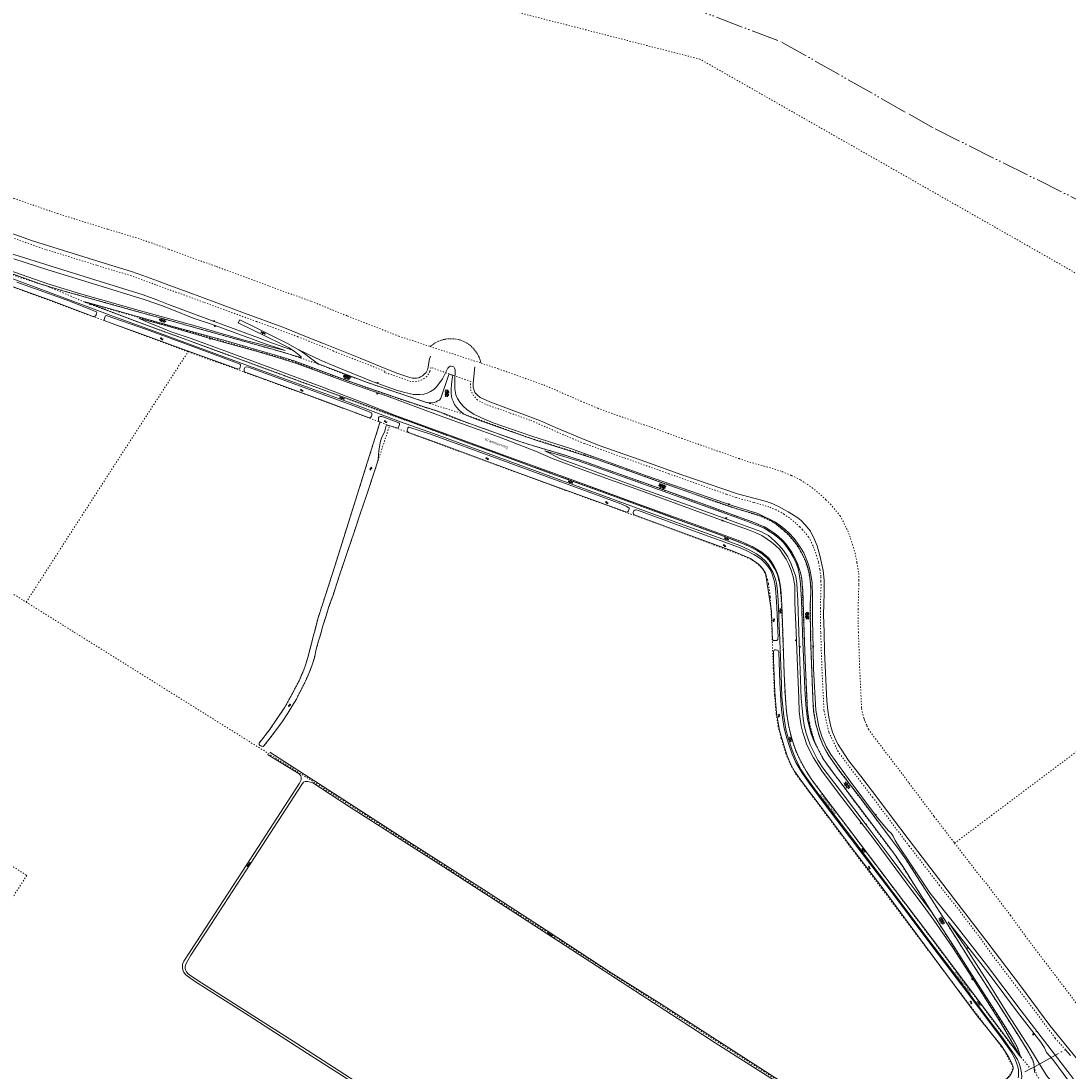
# Model space of a CAD drawing. Header units: metres. Extents: x 64961 to 73789, y 403835 to 410663.
# Tile 81 of 135: x 69223 to 70139, y 406616 to 407534. Entities that reach past the tile are written whole.
import ezdxf

# ---------------------------------------------------------------- set-up
doc = ezdxf.new("R2010")
doc.units = ezdxf.units.M
for name, pattern in [('ACAD_ISO04W100', [30, 24, -3, 0, -3]), ('ACAD_ISO05W100', [33, 24, -3, 0, -3, 0, -3]), ('PERCEELGRENS', [2.5, 1, -1.5])]:
    doc.linetypes.add(name, pattern=pattern)
for name, color, linetype, lineweight in [('B-GEO-OG-GRENS-sectie-G', 253, 'ACAD_ISO04W100', 0), ('B-GEO-OG-GRENS_burggem-G', 253, 'ACAD_ISO05W100', 0), ('B-GEO-OG-GRENS_perceel-G', 253, 'PERCEELGRENS', 0), ('B-GEO-OG-OVLIJNOBJ-G', 253, 'Continuous', 0), ('B-GEO-OG-SLOOT_insteek-G', 253, 'Continuous', 0), ('B-GEO-OG-STRAATNAAM-T', 7, 'Continuous', 35), ('B-GEO-OG-TALUD-S', 253, 'Continuous', 0), ('B-GEO-OG-VERH_gesl-S', 253, 'Continuous', 0), ('B-GEO-OG-VERH_kntgesl-G', 253, 'Continuous', 0), ('B-GEO-OG-VERH_kntopen-G', 253, 'Continuous', 0), ('B-GEO-OG-VERH_open-S', 253, 'Continuous', 0), ('B-GEO-OG-WATER-S', 253, 'Continuous', 0)]:
    doc.layers.add(name, color=color, linetype=linetype, lineweight=lineweight)
doc.styles.add('ISO', font='ISO')
doc.styles.add('isocp', font='isocp.shx')

# ---------------------------------------------------------------- blocks, each defined once
blk = doc.blocks.new('S04')
at = {"color": 0}
for p, q in [((0, 0.5), (0.5, 0.5)), ((0, 0.25), (1, 0.25)), ((0, 0), (0.5, 0)), ((0, -0.25), (1, -0.25)), ((0, -0.5), (0.5, -0.5))]:
    blk.add_line(p, q, dxfattribs=at)
blk = doc.blocks.new('S026')
at = {"color": 0}
for p, q in [((0, 0), (4.4, 0)), ((0.2, 0.5), (0.2, 0)), ((1.2, 0), (1.2, -0.5)), ((2.2, 0.5), (2.2, 0)), ((3.2, 0), (3.2, -0.5)), ((4.2, 0.5), (4.2, 0))]:
    blk.add_line(p, q, dxfattribs=at)
blk = doc.blocks.new('S05')
at = {"color": 0}
for p, q in [((0.08, 0.3), (0.38, 0.59)), ((0.11, -0.19), (0.41, 0.09)), ((0.38, 0.59), (0.68, 0.71)), ((0.41, 0.09), (0.71, 0.21)), ((0.68, 0.71), (1.01, 0.62)), ((0.71, 0.21), (1.02, 0.12)), ((1.01, 0.62), (1.33, 0.37)), ((1.02, 0.12), (1.36, -0.12)), ((1.33, 0.37), (1.66, 0.13)), ((1.66, 0.13), (1.97, 0.04)), ((1.97, 0.04), (2.28, 0.16)), ((2.28, 0.16), (2.58, 0.44)), ((1.36, -0.12), (1.68, -0.37)), ((1.68, -0.37), (2, -0.46)), ((2, -0.46), (2.31, -0.33)), ((2.31, -0.33), (2.61, -0.05))]:
    blk.add_line(p, q, dxfattribs=at)
blk = doc.blocks.new('S012')
at = {"color": 0}
for p, q in [((1.18, 2.05), (0, 0)), ((1.18, -2.05), (0, 0)), ((1.4, 0), (0.21, -2.05)), ((1.4, 0), (0.22, 2.05))]:
    blk.add_line(p, q, dxfattribs=at)
blk = doc.blocks.new('S014')
at = {"color": 0}
for p, q in [((0, -0.75), (4.2, 1.67)), ((0, 0.65), (1.78, 1.67)), ((5.07, -1.52), (0, 1.4)), ((2.64, -1.52), (0, 0)), ((1.08, -1.52), (6.15, 1.4)), ((6.15, -0.75), (1.95, 1.67)), ((3.51, -1.52), (6.15, 0)), ((6.15, 0.65), (4.37, 1.67))]:
    blk.add_line(p, q, dxfattribs=at)
blk = doc.blocks.new('S016')
at = {"color": 0, "linetype": 'Continuous'}
for points in [[(0.01, -0.38), (2.65, 1.15)], [(2.65, -1.15), (0.01, 0.38)], [(5.07, -1.15), (1.09, 1.15)], [(1.09, -1.15), (5.07, 1.15)], [(6.16, -0.38), (3.51, 1.15)], [(3.51, -1.15), (6.16, 0.37)]]:
    blk.add_lwpolyline(points, dxfattribs=at)

msp = doc.modelspace()

# ---------------------------------------------------------------- linework, layer by layer
at = {"layer": 'B-GEO-OG-GRENS-sectie-G'}
for points in [[(70109.48, 406619.95), (70136.71, 406634.917)], [(70141.11, 406629.992), (70136.71, 406634.917)], [(70106.197, 406618.226), (70109.48, 406619.95)], [(70101.15, 406615.465), (70106.197, 406618.226)]]:
    msp.add_lwpolyline(points, dxfattribs=at)
at = {"layer": 'B-GEO-OG-GRENS_burggem-G'}
for points in [[(69738.598, 407573.28), (69888.97, 407515.67), (70000, 407452.802)], [(70000, 407452.802), (70022.61, 407440), (70211.81, 407345.92), (70285.04, 407305.06), (70540.66, 407150.6), (70623.12, 407107.73), (70756.36, 407047.92), (70854.08, 407055.75)]]:
    msp.add_lwpolyline(points, dxfattribs=at)
at = {"layer": 'B-GEO-OG-GRENS_perceel-G'}
for points in [[(70000, 407396.844), (69817, 407501), (69525, 407576), (69435, 407625), (69340, 407651), (69244, 407688), (69150, 407717), (69051, 407748), (68958, 407770), (68883, 407790)], [(69036.58, 407444.974), (69045.736, 407441.427), (69060.517, 407436.066), (69097.829, 407422.466), (69123.28, 407413.048), (69175.941, 407393.977), (69185.898, 407390.063), (69217.015, 407379.259), (69249.908, 407367.772), (69255.003, 407365.982), (69299.265, 407352.219), (69330.096, 407342.873), (69352.327, 407334.773), (69394.136, 407319.575), (69440.441, 407302.54), (69477.19, 407289.155), (69508.723, 407276.462), (69553.536, 407258.8), (69581.076, 407249.775)], [(70285.666, 407000), (70435, 407112), (70258, 407250), (70000, 407396.844)], [(69015.136, 407385.238), (69016.672, 407384.685), (69074.849, 407363.351), (69140.419, 407340.13), (69180.114, 407325.864), (69208.849, 407314.971), (69220.462, 407310.624), (69247.954, 407301.779)], [(69017.001, 407373.944), (69068.354, 407355.48), (69109.713, 407340.729), (69144.636, 407328.088), (69177.921, 407315.835), (69196.128, 407309.002), (69243.333, 407291.744), (69319.038, 407263.839), (69369.357, 407245.177)], [(69616.635, 407219.077), (69581.782, 407231.425), (69580.852, 407227.932), (69578.026, 407223.66), (69573.878, 407220.642), (69569.128, 407219.128), (69564.269, 407219.229), (69541.23, 407227.103), (69541.435, 407228.099), (69496.461, 407245.825), (69465.37, 407258.34), (69429.206, 407271.512), (69382.83, 407288.573), (69340.929, 407303.804), (69319.644, 407311.56), (69289.402, 407320.727), (69244.696, 407334.628), (69239.627, 407336.409), (69206.413, 407348.008)], [(69247.954, 407301.779), (69262.597, 407297.777), (69347.174, 407274.14), (69389.942, 407262.301), (69435.913, 407249.293), (69453.784, 407244.386), (69467.562, 407239.7), (69482.921, 407234.538), (69483.191, 407234.337), (69509.429, 407224.17), (69532.707, 407216.006), (69580.575, 407199.976), (69613.957, 407189.538), (69652.592, 407175.375), (69664.835, 407170.912), (69716.238, 407154.911), (69747.358, 407143.785), (69804.392, 407123.54), (69832.018, 407113.344), (69841.753, 407110.037), (69857.139, 407105.427), (69870.935, 407100.973), (69877.605, 407097.8), (69881.934, 407095.731), (69888.376, 407090.337), (69891.428, 407087.819), (69894.926, 407084.45), (69898.64, 407080.095), (69900.734, 407077.625), (69905.347, 407070.18)], [(69247.954, 407301.779), (69279.47, 407288.353)], [(69600.964, 407187.439), (69587.865, 407193.002), (69577.473, 407196.16), (69543.74, 407207.381), (69494.55, 407224.664), (69460.353, 407237.162), (69434.322, 407244.526), (69368.74, 407263.253), (69311.986, 407279.244), (69279.47, 407288.353)], [(69279.47, 407288.353), (69280.569, 407287.884), (69284.074, 407286.525), (69325.016, 407271.333), (69389.94, 407247.534), (69453.63, 407224.23), (69491.999, 407210.093), (69541.415, 407191.825), (69582.95, 407176.683), (69632.555, 407158.717), (69677.961, 407142.126), (69734.666, 407121.806), (69817.508, 407091.384), (69848.035, 407080.208), (69859.432, 407075.294), (69866.906, 407071.298), (69871.782, 407068.092), (69875.85, 407064.644), (69879.873, 407059.599), (69881.646, 407056.627), (69883.074, 407054.441), (69885.296, 407048.638), (69886.055, 407045.185), (69887.086, 407041.275), (69887.596, 407036.991), (69887.55, 407035.37), (69887.581, 407034.055), (69888.001, 407029.907), (69889.247, 407000)], [(69581.076, 407249.775), (69582.184, 407250.707), (69583.341, 407251.579), (69584.542, 407252.388), (69585.785, 407253.132), (69587.066, 407253.808), (69588.381, 407254.414), (69589.727, 407254.95), (69591.099, 407255.412), (69592.494, 407255.801), (69593.908, 407256.114), (69595.337, 407256.352), (69596.776, 407256.512), (69598.222, 407256.596), (69599.67, 407256.602), (69601.117, 407256.531), (69602.558, 407256.382), (69603.988, 407256.157), (69605.405, 407255.855), (69606.803, 407255.478), (69608.18, 407255.027), (69609.53, 407254.503), (69610.85, 407253.908), (69612.137, 407253.243), (69613.386, 407252.51), (69614.594, 407251.711), (69615.758, 407250.849), (69616.874, 407249.926), (69617.939, 407248.945), (69618.95, 407247.908), (69619.904, 407246.818), (69620.799, 407245.679), (69621.631, 407244.494), (69622.399, 407243.266), (69623.1, 407241.999), (69623.732, 407240.696), (69624.294, 407239.361), (69624.784, 407237.998), (69625.2, 407236.611), (69625.541, 407235.203)], [(69227.762, 407026.257), (69276.618, 407102.182), (69339.275, 407198.937), (69369.357, 407245.177)], [(69369.357, 407245.177), (69371.959, 407244.212), (69436.077, 407220.919), (69516.247, 407191.614), (69537.319, 407183.737)], [(69581.076, 407249.775), (69625.541, 407235.203)], [(69625.541, 407235.203), (69640.488, 407230.304), (69661.715, 407222.774), (69680.466, 407216.159), (69712.902, 407201.983), (69727.671, 407195.728), (69800.988, 407169.538), (69851.181, 407151.72), (69858.283, 407149.267), (69872.955, 407145.244), (69882.364, 407142.54), (69888.857, 407140.371), (69897.141, 407136.942), (69904.849, 407133.138), (69908.629, 407130.684), (69915.177, 407126.304), (69922.819, 407119.872), (69927.238, 407115.744)], [(69877.278, 407109.448), (69872.61, 407111.008), (69864.027, 407113.474), (69848.551, 407117.718), (69840.115, 407120.631), (69789.752, 407138.51), (69715.671, 407164.972), (69699.9, 407171.652), (69668.345, 407185.443), (69650.502, 407191.738), (69629.456, 407199.203), (69622.348, 407203.109), (69619.013, 407206.753), (69616.753, 407210.987), (69616.212, 407216.39), (69616.635, 407219.077)], [(69537.319, 407183.737), (69512.846, 407106.175), (69497.683, 407057.735), (69486.917, 407024.31), (69482.977, 407012.559), (69479.839, 407000)], [(69492.58, 407022.474), (69495.813, 407031.536), (69501.608, 407049.104), (69505.204, 407060.066), (69509.469, 407072.201), (69514.212, 407086.485), (69520.16, 407104.341), (69525.344, 407119.393), (69531.617, 407138.113), (69545.505, 407180.486)], [(69537.319, 407183.737), (69537.77, 407183.568), (69544.617, 407180.811), (69545.505, 407180.486)], [(69570.339, 407171.39), (69545.505, 407180.486)], [(69908.049, 407000), (69906.676, 407031.829), (69906.855, 407034.844), (69906.582, 407038.834), (69906.313, 407044.377), (69905.394, 407049.346), (69904.88, 407052.077), (69902.778, 407058.51), (69902.033, 407060.481), (69893.141, 407075.578), (69880.379, 407087.582), (69872.755, 407092.234), (69864.132, 407095.968), (69845.722, 407102.479), (69796.318, 407120.318), (69753.156, 407135.78), (69714.861, 407149.588), (69693.737, 407156.258), (69662.764, 407165.604), (69626.675, 407178.448), (69600.964, 407187.439)], [(69880.021, 407000), (69879.749, 407007.387), (69878.543, 407030.994), (69878.13, 407033.774), (69876.891, 407042.569), (69875.968, 407045.986), (69874.973, 407049.732), (69872.101, 407054.961), (69868.911, 407058.347), (69867.076, 407060.138), (69863.185, 407062.667), (69861.56, 407063.689), (69853.366, 407067.434), (69827.908, 407076.829), (69776.085, 407096.189), (69699.458, 407123.97), (69639.337, 407146.015), (69570.339, 407171.39)], [(69927.238, 407115.744), (69931.081, 407111.994), (69939.569, 407101.784), (69941.994, 407097.285), (69946.219, 407088.724), (69948.778, 407081.991), (69950.467, 407076.6), (69952.671, 407069.295), (69954.32, 407060.749), (69955.85, 407051.391), (69955.827, 407045.236), (69955.974, 407041.085), (69955.309, 407020.27), (69955.358, 407008.196), (69955.633, 407000)], [(69922.615, 407000), (69922.36, 407007.602), (69922.307, 407020.716), (69922.954, 407040.984), (69922.824, 407044.653), (69922.84, 407048.782), (69921.833, 407054.939), (69920.589, 407061.388), (69919.004, 407066.641), (69917.564, 407071.237), (69915.931, 407075.533), (69912.67, 407082.142), (69912.088, 407083.221), (69906.817, 407089.561), (69904.294, 407092.023), (69900.933, 407095.163), (69895.33, 407099.879), (69890.48, 407103.123), (69888.504, 407104.406), (69883.537, 407106.857), (69877.278, 407109.448)], [(69905.347, 407070.18), (69906.42, 407068.113), (69907.424, 407066.011), (69908.359, 407063.878), (69909.223, 407061.715), (69910.016, 407059.525), (69910.737, 407057.311), (69911.385, 407055.073), (69911.96, 407052.816), (69912.46, 407050.541), (69912.886, 407048.252), (69913.236, 407045.949), (69913.51, 407043.636), (69913.709, 407041.315), (69913.832, 407038.99), (69913.878, 407036.661), (69913.848, 407034.332)], [(69185.234, 407052.821), (69227.762, 407026.257)], [(69913.888, 407000), (69913.679, 407008.559), (69913.848, 407034.332)], [(69227.762, 407026.257), (69269.799, 407000)], [(69485.71, 407000), (69487.169, 407005.559), (69490.056, 407014.372), (69492.58, 407022.474)], [(69269.799, 407000), (69473.088, 406873.022), (69977.914, 406548.057)], [(69479.839, 407000), (69479.404, 406998.257), (69474.093, 406977.792), (69472.008, 406971.284), (69470.574, 406967.117), (69468.775, 406962.951), (69466.42, 406957.593), (69460.446, 406945.956), (69454.03, 406934.433), (69440.446, 406914.515), (69431.42, 406902.913), (69431.383, 406901.781), (69431.979, 406901.052), (69433.265, 406900.343), (69435.012, 406900.173), (69435.702, 406900.615), (69443.157, 406910.162), (69451.569, 406921.533), (69456.665, 406929.197), (69460.036, 406934.959), (69464.021, 406941.527), (69471.967, 406957.082), (69475.088, 406963.975), (69477.652, 406970.599), (69479.812, 406977.626), (69481.492, 406985.19), (69483.499, 406992.408), (69485.315, 406998.494), (69485.71, 407000)], [(70000, 406743.981), (69946.034, 406815.503), (69911.976, 406861.107), (69901.185, 406875.486), (69896.335, 406883.879), (69892.033, 406894.039), (69888.042, 406907.377), (69885.292, 406917.545), (69883.668, 406928.833), (69882.172, 406945.245), (69881.189, 406968.226), (69880.021, 407000)], [(69889.247, 407000), (69890.125, 406978.923), (69891.28, 406948.098), (69892.721, 406930.033), (69894.67, 406917.697), (69897.29, 406906.204), (69901.111, 406895.504), (69905.178, 406886.759)], [(70000, 406785.993), (69987.707, 406805.056), (69951.988, 406852.267), (69925.351, 406888.422), (69920.766, 406896.79), (69917.818, 406903.285), (69914.762, 406912.519), (69912.753, 406920.956), (69911.351, 406930.135), (69910.396, 406941.144), (69908.516, 406989.161), (69908.049, 407000)], [(70000, 406796.91), (69992.688, 406807.832), (69979.67, 406825.158), (69946.554, 406868.903), (69929.652, 406891.907), (69924.439, 406901.513), (69921.067, 406910.243), (69918.441, 406919.489), (69916.702, 406930.146), (69915.822, 406940.826), (69914.374, 406980.134), (69913.888, 407000)], [(70000, 406813.095), (69995.632, 406818.78), (69968.089, 406855.506), (69946.895, 406883.316), (69937.878, 406895.596), (69929.596, 406912.851), (69925.453, 406931.537), (69923.67, 406968.522), (69922.615, 407000)], [(69955.633, 407000), (69956.643, 406969.854), (69958.414, 406933.126)], [(70039.731, 406815.549), (70285.666, 407000)], [(69958.414, 406933.126), (69959.48, 406928.173), (69960.292, 406925.129), (69960.776, 406923.579), (69961.503, 406921.757), (69963.023, 406918.247), (69964.477, 406915.127), (69973.311, 406903.097), (69994.384, 406875.445), (70000, 406867.957)], [(69076.712, 406884.985), (69161.799, 406830.065), (69228.283, 406787.269), (69155.253, 406674.686), (69119.412, 406619.02), (69340.592, 406476.871), (69419.418, 406426.189), (69490.646, 406380.424), (69555.284, 406338.942), (69573.952, 406327.093)], [(69905.178, 406886.759), (69910.065, 406878.201), (69914.577, 406871.285), (69925.092, 406857.361), (69956.472, 406815.551), (70000, 406758.126)], [(70000, 406867.957), (70021.914, 406838.736), (70039.731, 406815.549)], [(70136.71, 406634.917), (70127.634, 406645.074), (70111.322, 406667.003), (70074.975, 406714.801), (70062.058, 406732.733), (70042.42, 406758.584), (70031.483, 406772.049), (70026.574, 406778.511), (70000, 406813.095)], [(70039.731, 406815.549), (70052.883, 406798.433), (70057.447, 406792.424), (70068.369, 406778.978), (70088.582, 406752.37), (70101.51, 406734.423), (70137.702, 406686.828), (70153.217, 406665.971), (70171.96, 406644.994)], [(70109.48, 406619.95), (70109.36, 406621.823), (70107.016, 406627.938), (70102.293, 406636.533), (70084.671, 406664.208), (70049.263, 406719.521), (70020.216, 406765.49), (70002.77, 406792.773), (70000, 406796.91)], [(70097.086, 406629.215), (70095.184, 406635.517), (70091.769, 406642.165), (70048.217, 406710.474), (70010.283, 406770.047), (70000, 406785.993)], [(70000, 406758.126), (70002.908, 406754.29), (70046.588, 406696.027), (70079.955, 406651.561), (70096.016, 406630.353), (70097.086, 406629.215)], [(70072.226, 406599.644), (70086.49, 406610.86), (70089.3, 406614.88), (70090.68, 406619.64), (70084.11, 406632.75), (70080.587, 406637.802), (70036.766, 406695.169), (70022.755, 406713.823), (70000, 406743.981)], [(70097.086, 406629.215), (70097.955, 406628.29), (70106.197, 406618.226)], [(70288.9, 406379.237), (70276.733, 406395.619), (70259.448, 406418.483), (70242.542, 406441.064), (70212.385, 406481.25), (70186.232, 406516.153), (70153.91, 406559.59), (70124.582, 406598.201), (70119.215, 406604.147), (70114.992, 406607.967), (70111.621, 406612.313), (70110.918, 406614.475), (70109.48, 406619.95)]]:
    msp.add_lwpolyline(points, dxfattribs=at)
at = {"layer": 'B-GEO-OG-OVLIJNOBJ-G'}
for points in [[(68699.617, 407520.275), (68745.18, 407503.182), (68805.988, 407480.706), (68866.242, 407458.235), (68906.467, 407443.133), (68960.473, 407423.293), (69018.156, 407401.99), (69086.756, 407376.998), (69147.255, 407355.247), (69212.171, 407331.677), (69287.738, 407307.948), (69329.995, 407294.85), (69341.88, 407290.507), (69352.153, 407286.547), (69395.469, 407270.322), (69430.816, 407257.351), (69443.277, 407252.721), (69460.739, 407246.485)], [(69581.47, 407241.428), (69580.949, 407240.378), (69580.542, 407238.868), (69580.174, 407237.664), (69578.903, 407229.901), (69578.266, 407228.182), (69577.477, 407227.056), (69575.865, 407225.512), (69574.214, 407224.064), (69572.585, 407223.113), (69571.09, 407222.449), (69569.118, 407222.054), (69567.53, 407222.041), (69565.503, 407222.163), (69563.266, 407222.573), (69556.255, 407225.043), (69552.684, 407226.075), (69541.739, 407230.438), (69519.715, 407239.51), (69503.74, 407246.112), (69487.63, 407252.523), (69474.363, 407257.728), (69452.128, 407266.626), (69418.7, 407278.966), (69394.508, 407288.054), (69369.298, 407297.199), (69352.594, 407303.321), (69342.456, 407307.128), (69329.861, 407311.797), (69319.953, 407315.336), (69296.032, 407322.601), (69233.328, 407342.2), (69168.029, 407365.346)], [(69183.197, 407326.635), (69246.537, 407304.637), (69275.22, 407295.823), (69327.612, 407281.01), (69373.63, 407268.397), (69418.478, 407255.36), (69454.167, 407246.17), (69447.504, 407248.58), (69436.791, 407252.157), (69419.146, 407258.393), (69389.693, 407269.221), (69373.815, 407274.442), (69356.707, 407281.543), (69345.974, 407285.733), (69331.843, 407290.63), (69286.687, 407304.607), (69246.792, 407316.786), (69217.052, 407326.463)], [(69392.741, 407255.675), (69353.557, 407266.876), (69330.193, 407273.298), (69326.256, 407274.444), (69332.94, 407271.247), (69344.057, 407266.846), (69354.637, 407262.713), (69371.936, 407256.822), (69403.808, 407245.19), (69440.826, 407231.53), (69486.274, 407214.425), (69524.982, 407199.616), (69550.807, 407189.455)], [(69901.121, 407000), (69900.027, 407025.796), (69899.966, 407040.871), (69898.501, 407048.395), (69896.876, 407054.14), (69894.675, 407059.103), (69892.396, 407063.874), (69889.638, 407068.188), (69886.897, 407072.158), (69883.122, 407075.826), (69879.555, 407078.746), (69875.93, 407081.399), (69871.082, 407084.401), (69865.371, 407087.042), (69859.602, 407089.493), (69841.299, 407096.005), (69808.838, 407107.963), (69765.105, 407123.845), (69734.573, 407134.725), (69706.583, 407144.945), (69695.559, 407148.925), (69688.72, 407151.59), (69673.152, 407158.207), (69641.765, 407170.582), (69589.911, 407189.228), (69547.623, 407204.843), (69508.417, 407218.462), (69465.081, 407234.571), (69447.399, 407240.232), (69428.815, 407245.661), (69392.741, 407255.675)], [(69704.591, 407160.275), (69670.005, 407171.438), (69636.147, 407183.094), (69626.042, 407187.397), (69619.32, 407190.654), (69613.556, 407194.367), (69609.589, 407197.958), (69607.152, 407201.066), (69605.001, 407204.307), (69603.636, 407207.621), (69602.583, 407212.733), (69602.526, 407218.243), (69602.637, 407222.662), (69603.034, 407226.525), (69603.063, 407229.279), (69602.476, 407230.888), (69601.695, 407231.982), (69600.53, 407232.407), (69599.401, 407232.525), (69598.483, 407232.51), (69597.563, 407231.996), (69596.526, 407230.929), (69595.176, 407227.93), (69591.748, 407221.419), (69586.98, 407214.817), (69584.158, 407212.187), (69581.32, 407210.341), (69578.407, 407208.936), (69575.458, 407208.047), (69572.128, 407207.657), (69568.493, 407207.69), (69566.408, 407207.85), (69558.915, 407209.522), (69551.568, 407211.603), (69531.082, 407218.968), (69498.209, 407232.307), (69485.614, 407237.397), (69466.331, 407246.717)], [(69620.686, 407208.938), (69619.868, 407210.222), (69619.187, 407212.387), (69618.677, 407214.206), (69618.69, 407217.764), (69620.061, 407232.031)], [(69925.525, 407000), (69925.07, 407015.357), (69925.748, 407033.777), (69925.675, 407045.332), (69924.787, 407053.772), (69921.907, 407067.117), (69919.47, 407075.524), (69917.175, 407081.08), (69913.604, 407088.305), (69909.014, 407093.926), (69905.43, 407097.574), (69902.588, 407099.976), (69896.957, 407103.554), (69894.266, 407105.171), (69891.02, 407107.057), (69886.362, 407109.637), (69880.708, 407112.221), (69875.32, 407114.172), (69849.825, 407121.036), (69801.063, 407137.701), (69769.786, 407148.87), (69729.854, 407163.055), (69717.13, 407167.921), (69690.808, 407179.015), (69677.59, 407184.706), (69633.304, 407201.317), (69624.748, 407205.25), (69622.173, 407207.364), (69620.686, 407208.938)], [(69593.987, 407173.622), (69648.821, 407153.664), (69708.508, 407132.12), (69768.901, 407110), (69815.061, 407093.306), (69851.706, 407079.936), (69862.63, 407074.962), (69871.24, 407069.88), (69874.997, 407066.672), (69877.114, 407064.675), (69879.265, 407061.74), (69881.32, 407058.615), (69883.164, 407055.356), (69884.891, 407051.332), (69886.307, 407046.296), (69887.433, 407039.979), (69887.948, 407034.199)], [(69915.669, 407000), (69915.463, 407008.925), (69915.524, 407031.48), (69915.069, 407043.17), (69913.781, 407052.262), (69912.498, 407057.164), (69911.174, 407061.454), (69909.637, 407065.037), (69907.759, 407069.329), (69905.781, 407072.588), (69902.336, 407077.708), (69899.309, 407081.794), (69895.175, 407086.534), (69891.362, 407090.144), (69887.45, 407093.085), (69882.966, 407096.277), (69867.688, 407103.754), (69846.113, 407110.336), (69770.24, 407136.701), (69704.591, 407160.275)], [(69906.75, 407000), (69905.908, 407027.841), (69905.35, 407037.657), (69905.061, 407042.556), (69904.427, 407047.054), (69903.695, 407050.921), (69902.773, 407055.247), (69901.107, 407060.342), (69898.772, 407065.363), (69895.805, 407070.29), (69892.818, 407074.815), (69889.79, 407078.557), (69885.862, 407082.148), (69881.093, 407086.068), (69873.267, 407090.955), (69858.119, 407097.188), (69727.184, 407144.048), (69710.618, 407149.904), (69695.139, 407154.589), (69681.379, 407158.445), (69694.975, 407151.529), (69735.575, 407136.653), (69765.455, 407125.546), (69806.573, 407111.166), (69851.109, 407095.033), (69870.214, 407087.905), (69873.595, 407086.286), (69877.031, 407084.418), (69879.721, 407082.266), (69882.906, 407079.366), (69886.432, 407075.68), (69890.109, 407071.477), (69893.781, 407065.935), (69896.573, 407060.282), (69898.866, 407054.171), (69900.856, 407048.807), (69901.79, 407042.586), (69902.615, 407027.298), (69903.459, 407000)], [(70000, 406777.286), (69998.206, 406779.693), (69969.267, 406818.765), (69938.248, 406859.204), (69923.644, 406878.712), (69916.358, 406890.235), (69912.616, 406897.48), (69910.184, 406902.367), (69908.728, 406906.983), (69907.121, 406912.307), (69905.649, 406917.975), (69904.675, 406923.966), (69903.896, 406930.703), (69903.439, 406941.973), (69901.792, 406984.181), (69901.121, 407000)], [(69903.459, 407000), (69903.987, 406982.929), (69905.677, 406941.926), (69907.203, 406924.531), (69908.234, 406918.826), (69909.666, 406912.699)], [(69918.79, 406900.702), (69916.091, 406906.536), (69914.329, 406911.152), (69912.818, 406916.553), (69911.217, 406923.79), (69909.541, 406936.345), (69908.769, 406950.639), (69906.797, 406998.453), (69906.75, 407000)], [(70000, 406799.276), (69999.655, 406799.794), (69991.7, 406811.435), (69987.82, 406817.742), (69985.94, 406821.748), (69984.285, 406824.202), (69981.959, 406826.353), (69972.395, 406837.694), (69946.768, 406872.029), (69931.443, 406893.013), (69927.431, 406899.914), (69923.713, 406908.67), (69921.122, 406917.135), (69918.344, 406931.914), (69916.407, 406968.059), (69915.669, 407000)], [(70000, 406818.267), (69984.661, 406838.511), (69973.428, 406853.511), (69957.833, 406873.979), (69947.016, 406887.773), (69940.414, 406897.802), (69938.037, 406901.808), (69936.192, 406905.048), (69934.636, 406908.497), (69933.043, 406912.482), (69931.474, 406917.519), (69930.57, 406921.578), (69929.666, 406925.56), (69928.808, 406931.876), (69928.092, 406940.086), (69926.026, 406983.08), (69925.525, 407000)], [(69909.666, 406912.699), (69911.2, 406908.275), (69913.338, 406901.61), (69916.282, 406895.63), (69920.253, 406888.117), (69924.572, 406881.329), (69942.452, 406857.869), (69961.53, 406832.663), (69985.063, 406801.185), (69998.62, 406783.23), (70000, 406781.407)], [(70170.724, 406598.884), (70147.144, 406626.364), (70122.897, 406656.065), (70097.348, 406690.783), (70066.978, 406730.817), (70040.015, 406766.075), (70015.126, 406798.304), (70000, 406818.267)], [(70257.536, 406461.998), (70247.339, 406472.392), (70238.96, 406481.431), (70233.919, 406486.677), (70227.184, 406494.84), (70219.881, 406504.29), (70213.62, 406513.689), (70199.019, 406535.016), (70187.765, 406551.067), (70168.961, 406576.22), (70158.278, 406590.195), (70148.355, 406602.941), (70138.728, 406615.891), (70097.863, 406668.895), (70067.513, 406709.235), (70041.1, 406743.268), (70018.132, 406772.027), (70000, 406799.276)], [(70000, 406781.407), (70020.203, 406754.714)], [(70097.452, 406628.799), (70080.414, 406657.785), (70060.022, 406690.151), (70038.505, 406723.725), (70021.643, 406748.216), (70014.446, 406757.902), (70000, 406777.286)], [(70207.611, 406516.54), (70198.748, 406529.14), (70183.124, 406550.961), (70153.881, 406589.743), (70139.616, 406607.547), (70125.565, 406626.403), (70120.154, 406632.525), (70118.274, 406636.491), (70115.097, 406641.419), (70094.626, 406667.855), (70070.712, 406699.735), (70047.099, 406730.123), (70034.15, 406746.87), (70049.144, 406724.453), (70070.586, 406691.28), (70086.374, 406666.067), (70105.571, 406636.269), (70120.063, 406612.323), (70128.464, 406602.364), (70144.928, 406584.437), (70145.995, 406583.183), (70164.302, 406563.574), (70185.361, 406541.344), (70207.611, 406516.54)]]:
    msp.add_lwpolyline(points, dxfattribs=at)
at = {"layer": 'B-GEO-OG-SLOOT_insteek-G'}
for points in [[(69204.946, 407306.067), (69249.471, 407289.882), (69285.587, 407276.394), (69287.488, 407276.069), (69288.006, 407276.204), (69288.427, 407276.646), (69288.925, 407277.357), (69289.327, 407278.336), (69289.499, 407279.392)], [(69289.499, 407279.392), (69289.095, 407279.967), (69288.404, 407280.466), (69283.93, 407282.072), (69265.919, 407289.383), (69219.705, 407306.007)], [(69415.28, 407232.959), (69415.068, 407233.861), (69414.568, 407234.378), (69412.418, 407235.144), (69373.383, 407249.895), (69332.948, 407264.607), (69297.831, 407276.772), (69297.083, 407276.676), (69296.279, 407274.64), (69295.84, 407272.951), (69296.147, 407272.491), (69296.762, 407272.223), (69299.834, 407271.094), (69331.341, 407259.634), (69374.35, 407243.909), (69411.598, 407230.517), (69414.208, 407230.079), (69415.032, 407231.577), (69415.28, 407232.959)], [(69530.174, 407190.947), (69529.847, 407191.656), (69517.558, 407196.575), (69461.129, 407217.275), (69422.037, 407231.585), (69420.213, 407231.909), (69419.542, 407231.812), (69418.986, 407231.39), (69418.66, 407230.833), (69418.431, 407230.065), (69418.278, 407229.297), (69418.279, 407228.644), (69418.414, 407227.954), (69418.952, 407227.378), (69421.947, 407226.326), (69442.683, 407218.961), (69485.845, 407203.063), (69527.568, 407187.393), (69528.854, 407187.26), (69529.294, 407188.029), (69529.677, 407188.739), (69530.06, 407189.853), (69530.174, 407190.947)], [(69479.839, 407000), (69482.977, 407012.559), (69486.917, 407024.31), (69497.683, 407057.735), (69512.846, 407106.175), (69527.761, 407153.443), (69534.702, 407175.79), (69537.169, 407183.297), (69536.784, 407183.853), (69536.246, 407184.179), (69535.862, 407185.061), (69535.783, 407186.501), (69535.916, 407187.595), (69536.414, 407188.267), (69537.201, 407188.633), (69538.007, 407188.634), (69538.698, 407188.577), (69540.676, 407187.888), (69553.559, 407182.99), (69554.347, 407182.377), (69554.347, 407181.801), (69553.984, 407180.534), (69552.663, 407178.229), (69544.042, 407180.906), (69542.68, 407180.463), (69542.297, 407179.446), (69541.82, 407177.065), (69541.4, 407175.721), (69540.481, 407173.571), (69538.872, 407170.537), (69537.629, 407166.85), (69536.656, 407162.454), (69536.238, 407158.577), (69535.801, 407154.968), (69535.479, 407150.976), (69534.505, 407146.925), (69531.617, 407138.113), (69525.344, 407119.393), (69520.16, 407104.341)], [(69755.233, 407107.753), (69755.121, 407108.404), (69754.014, 407109.211), (69752.468, 407110.231), (69747.96, 407112.122), (69734.319, 407117.068), (69693.013, 407132.329), (69640.492, 407151.666), (69581.34, 407172.979), (69562.423, 407179.341), (69562.174, 407179.208), (69561.924, 407178.96), (69561.617, 407178.559), (69561.423, 407178.005), (69561.23, 407177.317), (69561.055, 407176.61), (69561.072, 407176.074), (69561.242, 407175.461), (69561.547, 407175.135), (69562.234, 407174.578), (69586.517, 407165.786), (69653.463, 407141.079), (69706.194, 407121.741), (69752.068, 407105.239), (69753.54, 407105.062), (69754.059, 407105.538), (69754.52, 407106.129), (69754.924, 407106.836), (69755.233, 407107.753)], [(69880.217, 407000), (69879.566, 407017.413), (69879.472, 407017.93), (69874.236, 407051.676), (69872.011, 407055.357), (69870.259, 407057.545), (69868.314, 407059.331), (69861.273, 407064.521), (69845.112, 407071.122), (69799.583, 407087.775), (69759.538, 407102.457), (69759.081, 407102.918), (69758.796, 407103.589), (69758.722, 407104.24), (69758.724, 407104.737), (69758.783, 407105.425), (69759.072, 407105.979), (69760.108, 407106.683), (69760.625, 407106.854), (69761.161, 407106.871), (69763.187, 407106.443), (69814.715, 407087.549), (69851.646, 407073.949), (69858.083, 407071.247), (69864.251, 407067.916), (69868.01, 407065.454), (69870.816, 407063.473), (69873.809, 407060.727)], [(69520.16, 407104.341), (69514.212, 407086.485), (69509.469, 407072.201), (69505.204, 407060.066), (69501.608, 407049.104), (69495.813, 407031.536), (69492.58, 407022.474), (69490.056, 407014.372), (69487.169, 407005.559), (69485.71, 407000)], [(69873.809, 407060.727), (69876.153, 407057.983), (69878.017, 407055.145), (69879.5, 407052.576), (69880.73, 407048.822), (69882.263, 407044.053), (69883.123, 407038.502), (69883.942, 407026.676), (69884.799, 407009.57), (69885.188, 407000)], [(69431.979, 406901.052), (69431.383, 406901.781), (69431.42, 406902.913), (69440.446, 406914.515), (69454.03, 406934.433), (69460.446, 406945.956), (69466.42, 406957.593), (69468.775, 406962.951), (69470.574, 406967.117), (69472.008, 406971.284), (69474.093, 406977.792), (69479.404, 406998.257), (69479.839, 407000)], [(69485.71, 407000), (69485.315, 406998.494), (69483.499, 406992.408), (69481.492, 406985.19), (69479.812, 406977.626), (69477.652, 406970.599), (69475.088, 406963.975), (69471.967, 406957.082), (69464.021, 406941.527), (69460.036, 406934.959), (69456.665, 406929.197), (69451.569, 406921.533), (69443.157, 406910.162), (69435.702, 406900.615), (69435.012, 406900.173), (69433.265, 406900.343), (69431.979, 406901.052)], [(69885.188, 407000), (69885.309, 406997.019), (69885.222, 406994.073), (69885.143, 406993.499), (69884.203, 406992.718), (69881.754, 406992.727), (69881.161, 406992.844), (69880.456, 406993.612), (69880.217, 407000)], [(70000, 406752.361), (69984.313, 406773.334), (69955.008, 406811.585), (69924.886, 406851.484), (69912.434, 406868.02), (69906.23, 406877.167), (69900.943, 406886.082), (69897.698, 406893.439), (69894.667, 406901.734), (69892.096, 406910.371), (69890.515, 406917.665), (69889.28, 406925.379), (69888.405, 406932.155), (69887.651, 406940.499), (69887.016, 406955.595), (69885.889, 406982.822), (69885.853, 406983.377), (69885.53, 406983.99), (69884.861, 406984.299), (69884.116, 406984.397), (69883.198, 406984.458), (69882.547, 406984.441), (69882.145, 406984.327), (69881.551, 406984.023), (69881.299, 406983.278), (69881.388, 406975.874), (69882.474, 406947.863), (69883.899, 406929.129), (69886.504, 406914.121), (69890.284, 406901.061), (69893.255, 406892.021)], [(69893.255, 406892.021), (69896.613, 406884.261), (69899.711, 406878.434), (69907.439, 406867.463), (69930.346, 406837.519), (69953.136, 406807.077), (69977.985, 406774.332), (70000, 406744.685)], [(70095.338, 406610.269), (70095.575, 406612.181), (70095.698, 406614.495), (70095.497, 406617.251), (70095.029, 406619.988), (70093.989, 406623.34), (70092.415, 406627.267), (70089.069, 406633.114), (70079.189, 406646.962), (70045.622, 406691.599), (70020.755, 406724.612), (70000, 406752.361)], [(70000, 406744.685), (70059.586, 406664.441), (70080.632, 406638.424), (70080.632, 406638.443), (70084.61, 406632.613), (70087.309, 406627.726), (70090.063, 406622.187), (70090.727, 406620.75), (70090.857, 406619.563), (70090.833, 406618.301), (70090.677, 406617.326), (70090.175, 406616.007), (70089.557, 406614.517), (70088.807, 406613.296), (70087.999, 406612.093), (70086.655, 406610.702), (70085.714, 406609.71), (70082.473, 406607.56), (70077.005, 406603.103), (70073.015, 406599.999), (70067.627, 406596.709), (70020.724, 406571.433), (70000, 406559.807)]]:
    msp.add_lwpolyline(points, dxfattribs=at)
at = {"layer": 'B-GEO-OG-VERH_kntgesl-G'}
for points in [[(69177.362, 407326.973), (69240.108, 407304.63), (69252.357, 407300.69), (69261.879, 407297.899), (69272.438, 407294.918), (69299.143, 407287.464), (69325.464, 407280.144), (69344.835, 407274.716), (69355.356, 407271.792), (69378.989, 407265.198), (69411.779, 407256.139), (69429.461, 407251.15), (69443.264, 407247.424), (69453.094, 407244.653), (69462.713, 407241.67), (69466.111, 407240.599), (69467.186, 407240.197), (69467.762, 407240.063), (69468.069, 407240.045), (69468.28, 407240.237), (69468.299, 407240.582), (69468.01, 407240.966), (69462.113, 407245.546), (69460.739, 407246.485)], [(69176.272, 407323.652), (69223.87, 407305.916), (69261.521, 407292.122), (69305.778, 407275.534), (69339.532, 407263.194), (69369.657, 407252.232), (69409.44, 407237.443), (69456.845, 407220.283), (69504.865, 407202.74), (69555.228, 407183.952), (69583.963, 407173.639), (69649.304, 407149.798), (69712.735, 407126.576), (69768.504, 407106.06), (69828.42, 407084.42), (69851.882, 407075.823), (69860.572, 407071.64), (69866.529, 407068.348)], [(69887.948, 407034.199), (69887.483, 407037.989), (69886.302, 407044.88), (69884.714, 407050.051), (69883.311, 407053.634), (69881.658, 407056.777), (69879.375, 407060.343), (69877.166, 407063.183), (69874.669, 407065.755), (69871.121, 407068.771), (69866.559, 407071.6), (69862.111, 407074.007), (69858.482, 407075.703), (69835.386, 407084.873), (69785.958, 407102.65), (69737.563, 407120.232), (69683.417, 407139.939), (69609.861, 407167.023), (69556.107, 407186.774), (69516.631, 407201.314), (69469.169, 407218.647), (69426.544, 407234.316), (69331.445, 407269.135), (69306.715, 407278.299), (69279.393, 407288.919), (69304.504, 407281.732), (69325.066, 407276.075), (69357.184, 407267.092), (69402.588, 407254.631), (69430.733, 407246.546), (69446.898, 407241.92), (69462.008, 407237.178), (69473.201, 407233.276), (69508.991, 407219.787), (69552.152, 407204.867), (69574.081, 407197.569), (69587.763, 407193.215), (69595.615, 407190.26), (69612.159, 407183.601), (69656.103, 407167.852), (69666.88, 407164.294), (69681.097, 407159.919), (69698.24, 407154.961), (69712.361, 407150.434), (69771.629, 407129.369), (69828.451, 407109.117), (69841.06, 407104.309), (69853.957, 407099.652), (69862.841, 407096.521), (69868.935, 407093.84)], [(69466.331, 407246.717), (69465.086, 407247.526), (69456.328, 407252.448), (69442.272, 407259.341), (69428.925, 407266.004), (69414.504, 407272.935), (69413.24, 407270.477), (69437.59, 407258.645), (69450.609, 407252.096), (69457.657, 407248.592), (69460.739, 407246.485)], [(69582.758, 407200.541), (69580.539, 407200.549), (69576.983, 407201.174), (69549.362, 407210.468), (69526.227, 407218.31), (69485.445, 407233.597), (69483.103, 407234.554), (69481.009, 407236.068), (69476.514, 407239.536), (69470.271, 407244.154), (69466.331, 407246.717)], [(69913.981, 407038.506), (69913.652, 407042.831), (69913.248, 407047.692), (69912.403, 407052.133), (69911.007, 407057.495), (69909.227, 407062.551), (69907.348, 407066.843), (69905.295, 407070.639), (69902.919, 407074.875), (69899.531, 407079.517), (69896.864, 407082.893), (69893.967, 407085.85), (69890.649, 407088.922), (69887.101, 407091.824), (69883.725, 407094.533), (69880.633, 407096.591), (69878.132, 407098.073), (69875.363, 407099.48), (69871.677, 407100.985), (69868.085, 407102.375), (69862.639, 407104.098), (69851.172, 407107.314), (69820.562, 407117.659), (69783.132, 407130.954), (69728.794, 407150.241), (69675.117, 407167.402), (69639.921, 407179.408), (69622.65, 407185.687), (69613.251, 407189.394), (69610.349, 407191.011), (69608.536, 407192.261), (69606.457, 407194.143), (69604.075, 407196.696), (69602.209, 407199.094), (69601.033, 407201.834), (69600.217, 407203.693), (69599.766, 407206.143), (69599.565, 407208.86), (69599.539, 407212.151), (69599.843, 407216.856), (69600.26, 407221.12), (69600.827, 407224.715), (69597.52, 407225.282), (69590.349, 407204.665), (69589.943, 407203.691), (69589.156, 407202.871), (69587.47, 407202.208), (69586.301, 407201.447), (69584.424, 407200.86), (69582.758, 407200.541)], [(69550.807, 407189.455), (69593.987, 407173.622)], [(69868.935, 407093.84), (69873.939, 407091.661), (69878.196, 407089.235), (69882.375, 407086.178), (69885.733, 407083.603), (69889.337, 407080.376), (69892.443, 407076.998), (69895.127, 407073.219), (69897.372, 407069.825), (69899.521, 407066.068), (69901.439, 407062.063), (69903.864, 407055.569), (69905.11, 407050.973), (69906.012, 407046.206), (69906.55, 407041.632), (69906.993, 407037.116), (69907.629, 407017.064), (69908.199, 407000)], [(69866.529, 407068.348), (69870.956, 407065.347), (69874.426, 407062.025), (69876.902, 407058.86), (69879.147, 407055.485), (69880.762, 407052.418), (69882.033, 407049.429), (69882.941, 407046.423), (69883.846, 407042.765), (69884.577, 407038.592), (69885.244, 407032.372), (69885.686, 407022.232), (69886.348, 407004.17), (69886.515, 407000)], [(69889.421, 407000), (69888.56, 407023.618), (69887.948, 407034.199)], [(69913.758, 407000), (69913.483, 407016.929), (69913.529, 407024.485), (69913.944, 407033.513), (69913.981, 407038.506)], [(69886.515, 407000), (69887.981, 406963.358), (69888.77, 406943.211), (69890.317, 406926.466), (69892.266, 406915.096), (69894.152, 406907.571), (69897.596, 406896.883), (69900.327, 406890.197), (69903.023, 406884.601), (69905.646, 406879.771), (69909.109, 406874.402), (69917.179, 406863.029), (69949.931, 406820.135), (69985.784, 406772.678), (70000, 406753.65)], [(70000, 406758.347), (69995.092, 406764.859), (69946.328, 406829.235), (69927.25, 406854.594), (69919.063, 406865.413), (69914.379, 406871.762), (69910.213, 406878.148), (69907.285, 406883.438), (69904.928, 406887.732), (69902.612, 406892.542), (69900.639, 406897.293), (69899.162, 406901.526), (69897.326, 406907.119), (69895.95, 406912.653), (69894.576, 406918.933), (69893.62, 406924.637), (69892.819, 406930.494), (69892.099, 406937.919), (69890.773, 406962.928), (69889.421, 407000)], [(69908.199, 407000), (69909.029, 406975.125), (69910.996, 406931.462), (69912.095, 406923.06), (69913.203, 406917.336), (69914.751, 406911.553), (69916.701, 406905.921), (69918.79, 406900.702)], [(70000, 406796.981), (69998.277, 406799.646), (69991.388, 406809.81), (69982.591, 406821.3), (69956.715, 406855.637), (69939.426, 406878.292), (69934, 406885.696), (69930.593, 406890.586), (69927.645, 406895.341), (69925.764, 406899.021), (69923.903, 406903.045), (69921.969, 406907.835), (69920.568, 406911.761), (69919.151, 406916.74), (69918.113, 406920.8), (69917.27, 406925.872), (69916.466, 406930.945), (69916.119, 406935.576), (69915.421, 406948.989), (69913.828, 406995.692), (69913.758, 407000)], [(70000, 406786.29), (69994.606, 406794.781), (69991.086, 406800.245), (69988.612, 406803.832), (69982.939, 406811.523), (69964.737, 406835.827), (69928.579, 406883.725), (69924.24, 406890.245), (69921.428, 406895.478), (69918.863, 406900.519), (69918.79, 406900.702)], [(70109.608, 406615.115), (70109.45, 406618.961), (70108.986, 406623.038), (70108.174, 406626.14), (70106.541, 406629.302), (70104.049, 406633.328), (70095.909, 406646.845), (70076.256, 406677.237), (70053.713, 406712.594), (70032.997, 406745.535), (70019.662, 406766.645), (70006.82, 406786.434), (70000, 406796.981)], [(70020.203, 406754.714), (70007.275, 406774.839), (70000, 406786.29)], [(70097.452, 406628.799), (70093.054, 406634.669), (70087.608, 406641.958), (70055.945, 406684.216), (70026.394, 406723.329), (70000, 406758.347)], [(70000, 406753.65), (70013.715, 406735.292), (70039.098, 406702.125), (70063.524, 406669.152), (70081.784, 406644.905), (70092.235, 406630.539), (70094.631, 406626.379), (70096.206, 406622.758), (70097.417, 406619.081), (70098.339, 406614.735), (70098.421, 406611.042), (70097.472, 406607.64), (70095.449, 406603.707), (70087.485, 406596.657), (70082.423, 406593.442), (70077.84, 406590.493), (70070.459, 406586.043), (70050.254, 406574.56), (70004.308, 406549.395), (70000, 406547.08)], [(70097.452, 406628.799), (70096.034, 406633.644), (70094.08, 406638.166), (70090.469, 406644.741), (70081.414, 406659.236), (70061.325, 406690.624), (70039.37, 406724.832), (70020.203, 406754.714)]]:
    msp.add_lwpolyline(points, dxfattribs=at)
at = {"layer": 'B-GEO-OG-VERH_kntopen-G'}
for points in [[(69440.967, 406895.004), (69500.639, 406856.489), (69555.002, 406821.453), (69627.62, 406774.939), (69683.342, 406738.884), (69739.436, 406702.297), (69782.115, 406675.247), (69924.597, 406583.446), (69978.56, 406550.004)], [(69774.249, 406438.763), (69723.822, 406471.293), (69636.784, 406527.055), (69631.886, 406530.426), (69560.568, 406576.183), (69473.747, 406631.708), (69422.831, 406664.42), (69374.914, 406694.851), (69367.289, 406700.524), (69365.425, 406703.025), (69364.665, 406704.771), (69364.337, 406706.805), (69364.567, 406709.731), (69365.554, 406712.374), (69376.227, 406728.451), (69420.758, 406796.739), (69466.711, 406868.094), (69468.17, 406871.005), (69468.339, 406872.096), (69468.351, 406873.131), (69468.033, 406874.306), (69466.435, 406876.159), (69438.815, 406892.96)], [(69534.4, 406595.271), (69464.42, 406640.271), (69380.969, 406693.491), (69370.974, 406700.149), (69369.04, 406701.655), (69367.886, 406703.152), (69367.045, 406704.665), (69366.712, 406706.192), (69366.866, 406707.732), (69367.076, 406708.979), (69367.58, 406710.359), (69371.706, 406717.533), (69389.496, 406744.575), (69427.369, 406802.868), (69468.845, 406866.937), (69470.193, 406868.756), (69471.686, 406869.538), (69474.204, 406869.509), (69478.368, 406868.328), (69510.605, 406847.412), (69592.6, 406794.95), (69660.059, 406751.288), (69733.339, 406703.964), (69830.432, 406641.002), (69976.278, 406548.405)]]:
    msp.add_lwpolyline(points, dxfattribs=at)

# ---------------------------------------------------------------- block references
at = {"layer": 'B-GEO-OG-TALUD-S'}
for p, rotation in [((69391.819, 407271.525), 70.3647438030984), ((69392.91, 407267.995), 250.6064714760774), ((69388.766, 407257), 255.0586185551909), ((69534.812, 407217.688), 69.76014325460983), ((69534.925, 407209.022), 251.8460620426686), ((69842.257, 407111.338), 74.0865676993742), ((69837.042, 407097.938), 250.0014451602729), ((69839.891, 407099.354), 69.67686317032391), ((69901.353, 406992.856), 181.5403972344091), ((69903.961, 406987.262), 0.8201910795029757), ((69915.556, 406987.251), 3.265934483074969), ((69970.462, 406840.066), 39.87795413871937), ((69958.031, 406833.194), 217.6484242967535), ((69962.152, 406831.675), 36.86989764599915), ((70051.725, 406724.222), 214.8873934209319), ((70055.413, 406696.852), 213.6924138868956), ((70108.847, 406648.546), 217.9009501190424), ((70111.23, 406650.644), 38.8695344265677)]:
    msp.add_blockref('S04', p, dxfattribs=dict(at, rotation=rotation))
at = {"layer": 'B-GEO-OG-VERH_gesl-S'}
for name, p, rotation in [('S016', (69344.08, 407273.165), 345.2826888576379), ('S012', (69434.674, 407260.926), 65.10079947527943), ('S014', (69505.203, 407223.702), 341.9454475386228), ('S014', (69595.537, 407205.833), 84.77963836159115), ('S012', (69503.733, 407203.868), 71.63753156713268), ('S012', (69703.492, 407130.591), 70.7856881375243), ('S014', (69781.154, 407128.685), 338.5389364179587), ('S012', (69840.566, 407082.2), 249.0817950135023), ('S012', (69888.046, 407018.73), 182.2356368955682), ('S014', (69910.558, 407017.513), 271.7183580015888), ('S012', (69896.71, 406906.485), 198.8518357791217), ('S014', (69943.579, 406868.31), 308.3824573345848), ('S012', (69960.419, 406809.716), 216.2969589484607), ('S014', (70026.7, 406750.149), 302.084361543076), ('S012', (70061.427, 406675.863), 216.7896996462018)]:
    msp.add_blockref(name, p, dxfattribs=dict(at, rotation=rotation))
at = {"layer": 'B-GEO-OG-VERH_open-S'}
for p, rotation in [((69423.437, 406798.753), 234.4023685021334), ((69684.272, 406736.976), 327.2475605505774)]:
    msp.add_blockref('S026', p, dxfattribs=dict(at, rotation=rotation))
at = {"layer": 'B-GEO-OG-WATER-S'}
for p, rotation in [((69344.837, 407256.829), 339.1353388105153), ((69467.411, 407211.774), 339.8260550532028), ((69540.766, 407184.411), 338.9542591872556), ((69629.551, 407152.069), 342.1265789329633), ((69529.444, 407144.288), 253.0152674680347), ((69734.154, 407113.663), 340.1148348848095), ((69837.21, 407076.086), 337.7943566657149), ((69881.478, 407011.878), 271.317570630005), ((69458.554, 406937.292), 240.0775130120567), ((69885.752, 406928.357), 278.8594293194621), ((69964.17, 406795.081), 307.0761203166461), ((70053.204, 406677.3), 307.3973203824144)]:
    msp.add_blockref('S05', p, dxfattribs=dict(at, rotation=rotation))

# ---------------------------------------------------------------- texts
at = {"layer": 'B-GEO-OG-STRAATNAAM-T'}
for s, rotation, style, p in [('Krammerweg', 339.93365, 'isocp', (69628.661, 407167.715)), ('Krammerweg', 307.72927, 'isocp', (69921.819, 406857.676)), ('Krammersweg', 307.442836, 'ISO', (70039.28, 406702.182))]:
    msp.add_text(s, height=2.5, rotation=rotation, dxfattribs=dict(at, style=style)).set_placement(p)

doc.saveas('drawing.dxf')
